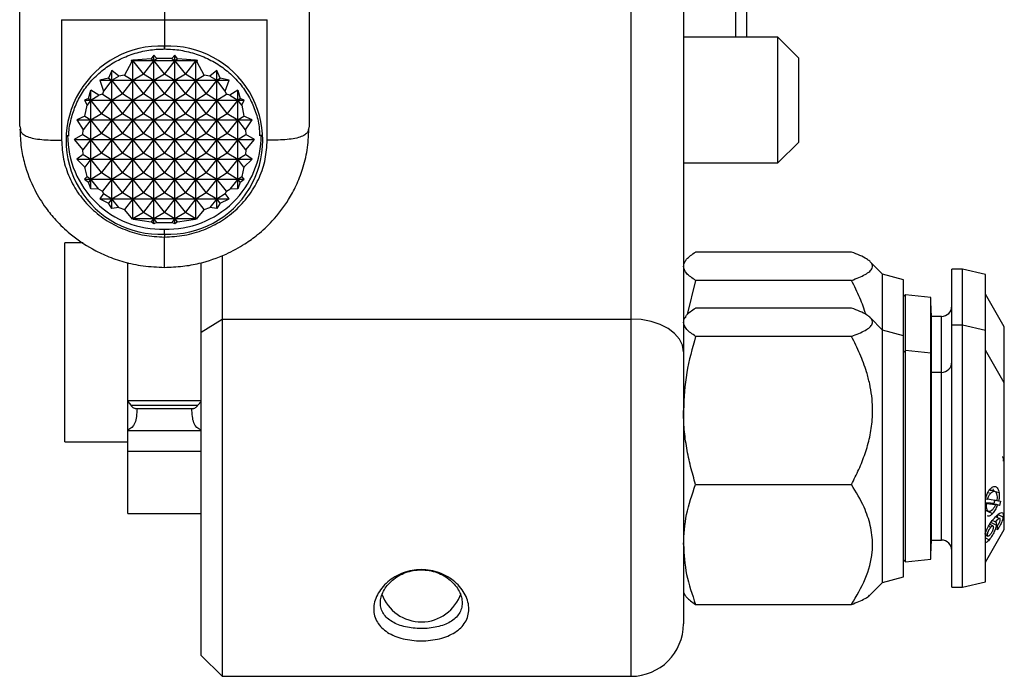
# Model space of a CAD drawing. Header units: millimetres. Extents: x 75.9 to 129.7, y 101.7 to 192.
# Tile 1 of 2: x 75.9 to 122.9, y 101.7 to 133. Entities that reach past the tile are written whole.
import ezdxf

# ---------------------------------------------------------------- set-up
doc = ezdxf.new("R2010")
doc.units = ezdxf.units.MM

msp = doc.modelspace()

# ---------------------------------------------------------------- linework, layer by layer
at = {"color": 7, "linetype": 'Continuous', "lineweight": 25}
for p, q in [((110.091, 132.166), (110.091, 152.844)), ((110.591, 152.844), (110.591, 132.166)), ((82.841, 150.221), (82.841, 133.002)), ((107.591, 133.844), (107.591, 117.163)), ((75.941, 127.919), (75.941, 133.669)), ((89.741, 133.669), (89.741, 127.919)), ((105.091, 118.721), (105.091, 133.435)), ((77.941, 133.002), (82.841, 133.002)), ((77.941, 133.002), (77.941, 127.251)), ((82.841, 133.002), (87.741, 133.002)), ((82.841, 133.002), (82.841, 131.736)), ((87.741, 127.251), (87.741, 133.002)), ((112.091, 132.166), (107.591, 132.166)), ((113.091, 131.166), (112.091, 132.166)), ((112.091, 132.001), (112.091, 132.166)), ((112.091, 126.166), (112.091, 132.001)), ((82.841, 131.603), (82.841, 131.736)), ((82.841, 131.736), (82.841, 131.603)), ((81.329, 131.063), (81.263, 131.055)), ((81.263, 131.055), (81.276, 130.972)), ((81.263, 131.055), (81.341, 131.055)), ((81.341, 131.055), (81.276, 130.972)), ((81.341, 131.084), (81.329, 131.063)), ((81.329, 131.063), (81.341, 131.055)), ((81.359, 131.066), (81.341, 131.084)), ((81.341, 131.055), (81.341, 131.084)), ((81.341, 131.055), (81.359, 131.066)), ((81.841, 130.417), (81.341, 131.055)), ((81.341, 131.055), (82.341, 131.055)), ((81.341, 130.113), (81.341, 131.055)), ((82.215, 131.132), (81.359, 131.066)), ((82.341, 131.055), (81.841, 130.417)), ((82.341, 131.311), (82.215, 131.132)), ((82.215, 131.132), (82.341, 131.055)), ((82.484, 131.142), (82.341, 131.311)), ((82.341, 131.055), (82.341, 131.311)), ((82.341, 131.055), (82.484, 131.142)), ((82.841, 130.417), (82.341, 131.055)), ((82.341, 131.055), (83.341, 131.055)), ((82.341, 130.113), (82.341, 131.055)), ((83.199, 131.142), (82.484, 131.142)), ((83.341, 131.055), (82.841, 130.417)), ((83.341, 131.311), (83.199, 131.142)), ((83.199, 131.142), (83.341, 131.055)), ((83.468, 131.132), (83.341, 131.311)), ((83.341, 131.055), (83.341, 131.311)), ((83.341, 131.055), (83.468, 131.132)), ((83.341, 130.113), (83.341, 131.055)), ((83.841, 130.417), (83.341, 131.055)), ((83.341, 131.055), (84.341, 131.055)), ((84.324, 131.066), (83.468, 131.132)), ((84.341, 131.055), (83.841, 130.417)), ((84.341, 131.084), (84.324, 131.066)), ((84.324, 131.066), (84.341, 131.055)), ((84.354, 131.063), (84.341, 131.084)), ((84.341, 131.055), (84.341, 131.084)), ((84.341, 131.055), (84.354, 131.063)), ((84.341, 130.113), (84.341, 131.055)), ((84.407, 130.972), (84.341, 131.055)), ((84.341, 131.055), (84.419, 131.055)), ((84.419, 131.055), (84.354, 131.063)), ((84.407, 130.972), (84.419, 131.055)), ((113.091, 131.056), (113.091, 131.166)), ((113.091, 127.166), (113.091, 131.056)), ((80.341, 130.583), (80.178, 130.213)), ((80.668, 130.311), (80.341, 130.583)), ((80.341, 130.113), (80.341, 130.583)), ((81.276, 130.972), (80.939, 130.358)), ((84.744, 130.358), (84.407, 130.972)), ((85.341, 130.583), (85.015, 130.311)), ((85.505, 130.213), (85.341, 130.583)), ((85.341, 130.113), (85.341, 130.583)), ((80.178, 130.213), (79.761, 130.113)), ((79.761, 130.113), (79.937, 129.596)), ((79.761, 130.113), (80.341, 130.113)), ((80.341, 130.113), (79.937, 129.596)), ((80.178, 130.213), (80.341, 130.113)), ((80.341, 130.113), (80.668, 130.311)), ((80.341, 130.113), (81.341, 130.113)), ((80.841, 129.475), (80.341, 130.113)), ((80.341, 129.17), (80.341, 130.113)), ((80.939, 130.358), (80.668, 130.311)), ((81.341, 130.113), (80.841, 129.475)), ((80.939, 130.358), (81.341, 130.113)), ((81.341, 130.113), (81.841, 130.417)), ((81.341, 130.113), (82.341, 130.113)), ((81.341, 129.17), (81.341, 130.113)), ((81.841, 129.475), (81.341, 130.113)), ((81.841, 130.417), (82.341, 130.113)), ((82.341, 130.113), (81.841, 129.475)), ((82.341, 130.113), (82.841, 130.417)), ((82.341, 130.113), (83.341, 130.113)), ((82.341, 129.17), (82.341, 130.113)), ((82.841, 129.475), (82.341, 130.113)), ((82.841, 130.417), (83.341, 130.113)), ((83.341, 130.113), (82.841, 129.475)), ((83.341, 130.113), (83.841, 130.417)), ((83.341, 130.113), (84.341, 130.113)), ((83.341, 129.17), (83.341, 130.113)), ((83.841, 129.475), (83.341, 130.113)), ((83.841, 130.417), (84.341, 130.113)), ((84.341, 130.113), (83.841, 129.475)), ((84.341, 130.113), (84.744, 130.358)), ((84.341, 130.113), (85.341, 130.113)), ((84.841, 129.475), (84.341, 130.113)), ((84.341, 129.17), (84.341, 130.113)), ((85.015, 130.311), (84.744, 130.358)), ((85.341, 130.113), (84.841, 129.475)), ((85.015, 130.311), (85.341, 130.113)), ((85.341, 130.113), (85.505, 130.213)), ((85.341, 129.17), (85.341, 130.113)), ((85.746, 129.596), (85.341, 130.113)), ((85.341, 130.113), (85.922, 130.113)), ((85.922, 130.113), (85.505, 130.213)), ((85.746, 129.596), (85.922, 130.113)), ((79.228, 129.239), (79.341, 129.64)), ((79.716, 129.398), (79.341, 129.64)), ((79.341, 129.17), (79.341, 129.64)), ((79.937, 129.596), (79.885, 129.448)), ((85.798, 129.448), (85.746, 129.596)), ((86.341, 129.64), (85.967, 129.398)), ((86.341, 129.64), (86.455, 129.239)), ((86.341, 129.17), (86.341, 129.64)), ((79.228, 129.239), (79.035, 129.17)), ((79.035, 129.17), (79.151, 128.928)), ((79.035, 129.17), (79.341, 129.17)), ((79.341, 129.17), (79.151, 128.928)), ((79.228, 129.239), (79.341, 129.17)), ((79.341, 129.17), (79.716, 129.398)), ((79.341, 129.17), (80.341, 129.17)), ((79.341, 128.227), (79.341, 129.17)), ((79.841, 128.532), (79.341, 129.17)), ((79.885, 129.448), (79.716, 129.398)), ((80.341, 129.17), (79.841, 128.532)), ((79.885, 129.448), (80.341, 129.17)), ((80.341, 129.17), (80.841, 129.475)), ((80.341, 129.17), (81.341, 129.17)), ((80.841, 128.532), (80.341, 129.17)), ((80.341, 128.227), (80.341, 129.17)), ((80.841, 129.475), (81.341, 129.17)), ((81.341, 129.17), (80.841, 128.532)), ((81.341, 129.17), (81.841, 129.475)), ((81.341, 129.17), (82.341, 129.17)), ((81.841, 128.532), (81.341, 129.17)), ((81.341, 128.227), (81.341, 129.17)), ((81.841, 129.475), (82.341, 129.17)), ((82.341, 129.17), (81.841, 128.532)), ((82.341, 129.17), (82.841, 129.475)), ((82.341, 129.17), (83.341, 129.17)), ((82.341, 128.227), (82.341, 129.17)), ((82.841, 128.532), (82.341, 129.17)), ((82.841, 129.475), (83.341, 129.17)), ((83.341, 129.17), (82.841, 128.532)), ((83.341, 129.17), (83.841, 129.475)), ((83.341, 129.17), (84.341, 129.17)), ((83.841, 128.532), (83.341, 129.17)), ((83.341, 128.227), (83.341, 129.17)), ((83.841, 129.475), (84.341, 129.17)), ((84.341, 129.17), (83.841, 128.532)), ((84.341, 129.17), (84.841, 129.475)), ((84.341, 129.17), (85.341, 129.17)), ((84.341, 128.227), (84.341, 129.17)), ((84.841, 128.532), (84.341, 129.17)), ((84.841, 129.475), (85.341, 129.17)), ((85.341, 129.17), (84.841, 128.532)), ((85.341, 129.17), (85.798, 129.448)), ((85.341, 129.17), (86.341, 129.17)), ((85.841, 128.532), (85.341, 129.17)), ((85.341, 128.227), (85.341, 129.17)), ((85.967, 129.398), (85.798, 129.448)), ((86.341, 129.17), (85.841, 128.532)), ((85.967, 129.398), (86.341, 129.17)), ((86.341, 129.17), (86.455, 129.239)), ((86.341, 128.227), (86.341, 129.17)), ((86.341, 129.17), (86.648, 129.17)), ((86.531, 128.928), (86.341, 129.17)), ((86.648, 129.17), (86.455, 129.239)), ((86.531, 128.928), (86.648, 129.17)), ((79.049, 128.406), (79.151, 128.928)), ((86.531, 128.928), (86.634, 128.406)), ((79.049, 128.406), (78.659, 128.227)), ((78.659, 128.227), (78.966, 127.749)), ((78.659, 128.227), (79.341, 128.227)), ((79.341, 128.227), (78.966, 127.749)), ((79.049, 128.406), (79.341, 128.227)), ((79.341, 128.227), (79.841, 128.532)), ((79.341, 128.227), (80.341, 128.227)), ((79.841, 127.589), (79.341, 128.227)), ((79.341, 127.285), (79.341, 128.227)), ((79.841, 128.532), (80.341, 128.227)), ((80.341, 128.227), (79.841, 127.589)), ((80.341, 128.227), (80.841, 128.532)), ((80.341, 128.227), (81.341, 128.227)), ((80.341, 127.285), (80.341, 128.227)), ((80.841, 127.589), (80.341, 128.227)), ((80.841, 128.532), (81.341, 128.227)), ((81.341, 128.227), (80.841, 127.589)), ((81.341, 128.227), (81.841, 128.532)), ((81.341, 128.227), (82.341, 128.227)), ((81.841, 127.589), (81.341, 128.227)), ((81.341, 127.285), (81.341, 128.227)), ((81.841, 128.532), (82.341, 128.227)), ((82.341, 128.227), (81.841, 127.589)), ((82.341, 128.227), (82.841, 128.532)), ((82.341, 128.227), (83.341, 128.227)), ((82.341, 127.285), (82.341, 128.227)), ((82.841, 127.589), (82.341, 128.227)), ((82.841, 128.532), (83.341, 128.227)), ((83.341, 128.227), (82.841, 127.589)), ((83.341, 128.227), (83.841, 128.532)), ((83.341, 128.227), (84.341, 128.227)), ((83.341, 127.285), (83.341, 128.227)), ((83.841, 127.589), (83.341, 128.227)), ((83.841, 128.532), (84.341, 128.227)), ((84.341, 128.227), (83.841, 127.589)), ((84.341, 128.227), (84.841, 128.532)), ((84.341, 128.227), (85.341, 128.227)), ((84.341, 127.285), (84.341, 128.227)), ((84.841, 127.589), (84.341, 128.227)), ((84.841, 128.532), (85.341, 128.227)), ((85.341, 128.227), (84.841, 127.589)), ((85.341, 128.227), (85.841, 128.532)), ((85.341, 128.227), (86.341, 128.227)), ((85.341, 127.285), (85.341, 128.227)), ((85.841, 127.589), (85.341, 128.227)), ((85.841, 128.532), (86.341, 128.227)), ((86.341, 128.227), (85.841, 127.589)), ((86.341, 128.227), (86.634, 128.406)), ((86.341, 128.227), (87.024, 128.227)), ((86.341, 127.285), (86.341, 128.227)), ((86.716, 127.749), (86.341, 128.227)), ((87.024, 128.227), (86.634, 128.406)), ((86.716, 127.749), (87.024, 128.227)), ((75.941, 127.919), (75.976, 127.778)), ((78.951, 127.522), (78.966, 127.749)), ((86.716, 127.749), (86.732, 127.522)), ((89.741, 127.919), (89.707, 127.778)), ((78.951, 127.522), (78.541, 127.285)), ((78.541, 127.285), (78.951, 126.787)), ((78.541, 127.285), (79.341, 127.285)), ((78.951, 127.522), (79.341, 127.285)), ((79.341, 127.285), (78.951, 126.787)), ((79.341, 127.285), (79.841, 127.589)), ((79.341, 127.285), (80.341, 127.285)), ((79.841, 126.647), (79.341, 127.285)), ((79.341, 126.342), (79.341, 127.285)), ((79.841, 127.589), (80.341, 127.285)), ((80.341, 127.285), (79.841, 126.647)), ((80.341, 127.285), (80.841, 127.589)), ((80.341, 127.285), (81.341, 127.285)), ((80.341, 126.342), (80.341, 127.285)), ((80.841, 126.647), (80.341, 127.285)), ((80.841, 127.589), (81.341, 127.285)), ((81.341, 127.285), (80.841, 126.647)), ((81.341, 127.285), (81.841, 127.589)), ((81.341, 127.285), (82.341, 127.285)), ((81.841, 126.647), (81.341, 127.285)), ((81.341, 126.342), (81.341, 127.285)), ((81.841, 127.589), (82.341, 127.285)), ((82.341, 127.285), (81.841, 126.647)), ((82.341, 127.285), (82.841, 127.589)), ((82.341, 127.285), (83.341, 127.285)), ((82.841, 126.647), (82.341, 127.285)), ((82.341, 126.342), (82.341, 127.285)), ((82.841, 127.589), (83.341, 127.285)), ((83.341, 127.285), (82.841, 126.647)), ((83.341, 127.285), (83.841, 127.589)), ((83.341, 127.285), (84.341, 127.285)), ((83.841, 126.647), (83.341, 127.285)), ((83.341, 126.342), (83.341, 127.285)), ((83.841, 127.589), (84.341, 127.285)), ((84.341, 127.285), (83.841, 126.647)), ((84.341, 127.285), (84.841, 127.589)), ((84.341, 127.285), (85.341, 127.285)), ((84.841, 126.647), (84.341, 127.285)), ((84.341, 126.342), (84.341, 127.285)), ((84.841, 127.589), (85.341, 127.285)), ((85.341, 127.285), (84.841, 126.647)), ((85.341, 127.285), (85.841, 127.589)), ((85.341, 127.285), (86.341, 127.285)), ((85.841, 126.647), (85.341, 127.285)), ((85.341, 126.342), (85.341, 127.285)), ((85.841, 127.589), (86.341, 127.285)), ((86.341, 127.285), (85.841, 126.647)), ((86.341, 127.285), (86.732, 127.522)), ((86.341, 127.285), (87.141, 127.285)), ((86.341, 126.342), (86.341, 127.285)), ((86.732, 126.787), (86.341, 127.285)), ((87.141, 127.285), (86.732, 127.522)), ((86.732, 126.787), (87.141, 127.285)), ((78.966, 126.57), (78.951, 126.787)), ((86.732, 126.787), (86.716, 126.57)), ((112.091, 126.166), (113.091, 127.166)), ((78.966, 126.57), (78.659, 126.342)), ((78.659, 126.342), (79.049, 125.968)), ((78.659, 126.342), (79.341, 126.342)), ((78.966, 126.57), (79.341, 126.342)), ((79.341, 126.342), (79.049, 125.968)), ((79.341, 126.342), (79.841, 126.647)), ((79.341, 126.342), (80.341, 126.342)), ((79.841, 125.704), (79.341, 126.342)), ((79.341, 125.4), (79.341, 126.342)), ((79.841, 126.647), (80.341, 126.342)), ((80.341, 126.342), (79.841, 125.704)), ((80.341, 126.342), (80.841, 126.647)), ((80.341, 126.342), (81.341, 126.342)), ((80.341, 125.4), (80.341, 126.342)), ((80.841, 125.704), (80.341, 126.342)), ((80.841, 126.647), (81.341, 126.342)), ((81.341, 126.342), (80.841, 125.704)), ((81.341, 126.342), (81.841, 126.647)), ((81.341, 126.342), (82.341, 126.342)), ((81.841, 125.704), (81.341, 126.342)), ((81.341, 125.4), (81.341, 126.342)), ((81.841, 126.647), (82.341, 126.342)), ((82.341, 126.342), (81.841, 125.704)), ((82.341, 126.342), (82.841, 126.647)), ((82.341, 126.342), (83.341, 126.342)), ((82.841, 125.704), (82.341, 126.342)), ((82.341, 125.4), (82.341, 126.342)), ((82.841, 126.647), (83.341, 126.342)), ((83.341, 126.342), (82.841, 125.704)), ((83.341, 126.342), (83.841, 126.647)), ((83.341, 126.342), (84.341, 126.342)), ((83.341, 125.4), (83.341, 126.342)), ((83.841, 125.704), (83.341, 126.342)), ((83.841, 126.647), (84.341, 126.342)), ((84.341, 126.342), (83.841, 125.704)), ((84.341, 126.342), (84.841, 126.647)), ((84.341, 126.342), (85.341, 126.342)), ((84.841, 125.704), (84.341, 126.342)), ((84.341, 125.4), (84.341, 126.342)), ((84.841, 126.647), (85.341, 126.342)), ((85.341, 126.342), (84.841, 125.704)), ((85.341, 126.342), (85.841, 126.647)), ((85.341, 126.342), (86.341, 126.342)), ((85.841, 125.704), (85.341, 126.342)), ((85.341, 125.4), (85.341, 126.342)), ((85.841, 126.647), (86.341, 126.342)), ((86.341, 126.342), (85.841, 125.704)), ((86.341, 126.342), (86.716, 126.57)), ((86.341, 126.342), (87.024, 126.342)), ((86.341, 125.4), (86.341, 126.342)), ((86.634, 125.968), (86.341, 126.342)), ((86.634, 125.968), (87.024, 126.342)), ((87.024, 126.342), (86.716, 126.57)), ((79.151, 125.515), (79.049, 125.968)), ((86.634, 125.968), (86.531, 125.515)), ((107.591, 126.166), (112.091, 126.166)), ((79.151, 125.515), (79.035, 125.4)), ((79.035, 125.4), (79.228, 125.255)), ((79.035, 125.4), (79.341, 125.4)), ((79.151, 125.515), (79.341, 125.4)), ((79.341, 125.4), (79.228, 125.255)), ((79.341, 125.4), (79.841, 125.704)), ((79.341, 125.4), (80.341, 125.4)), ((79.716, 124.921), (79.341, 125.4)), ((79.341, 124.93), (79.341, 125.4)), ((79.841, 125.704), (80.341, 125.4)), ((80.341, 125.4), (79.885, 124.817)), ((80.341, 125.4), (80.841, 125.704)), ((80.341, 125.4), (81.341, 125.4)), ((80.841, 124.761), (80.341, 125.4)), ((80.341, 124.457), (80.341, 125.4)), ((80.841, 125.704), (81.341, 125.4)), ((81.341, 125.4), (80.841, 124.761)), ((81.341, 125.4), (81.841, 125.704)), ((81.341, 125.4), (82.341, 125.4)), ((81.841, 124.761), (81.341, 125.4)), ((81.341, 124.457), (81.341, 125.4)), ((81.841, 125.704), (82.341, 125.4)), ((82.341, 125.4), (81.841, 124.761)), ((82.341, 125.4), (82.841, 125.704)), ((82.341, 125.4), (83.341, 125.4)), ((82.841, 124.761), (82.341, 125.4)), ((82.341, 124.457), (82.341, 125.4)), ((82.841, 125.704), (83.341, 125.4)), ((83.341, 125.4), (82.841, 124.761)), ((83.341, 125.4), (83.841, 125.704)), ((83.341, 125.4), (84.341, 125.4)), ((83.841, 124.761), (83.341, 125.4)), ((83.341, 124.457), (83.341, 125.4)), ((83.841, 125.704), (84.341, 125.4)), ((84.341, 125.4), (83.841, 124.761)), ((84.341, 125.4), (84.841, 125.704)), ((84.341, 125.4), (85.341, 125.4)), ((84.841, 124.761), (84.341, 125.4)), ((84.341, 124.457), (84.341, 125.4)), ((84.841, 125.704), (85.341, 125.4)), ((85.341, 125.4), (84.841, 124.761)), ((85.341, 125.4), (85.841, 125.704)), ((85.341, 125.4), (86.341, 125.4)), ((85.341, 124.457), (85.341, 125.4)), ((85.798, 124.817), (85.341, 125.4)), ((85.841, 125.704), (86.341, 125.4)), ((86.341, 125.4), (85.967, 124.921)), ((86.341, 125.4), (86.531, 125.515)), ((86.341, 125.4), (86.648, 125.4)), ((86.341, 124.93), (86.341, 125.4)), ((86.455, 125.255), (86.341, 125.4)), ((86.455, 125.255), (86.648, 125.4)), ((86.648, 125.4), (86.531, 125.515)), ((79.341, 124.93), (79.228, 125.255)), ((79.716, 124.921), (79.341, 124.93)), ((79.716, 124.921), (79.885, 124.817)), ((85.798, 124.817), (85.967, 124.921)), ((86.341, 124.93), (85.967, 124.921)), ((86.455, 125.255), (86.341, 124.93)), ((79.937, 124.703), (79.761, 124.457)), ((79.761, 124.457), (80.178, 124.248)), ((79.761, 124.457), (80.341, 124.457)), ((79.937, 124.703), (79.885, 124.817)), ((79.937, 124.703), (80.341, 124.457)), ((80.341, 124.457), (80.178, 124.248)), ((80.341, 124.457), (80.841, 124.761)), ((80.341, 124.457), (81.341, 124.457)), ((80.668, 124.04), (80.341, 124.457)), ((80.341, 123.987), (80.341, 124.457)), ((80.841, 124.761), (81.341, 124.457)), ((81.341, 124.457), (80.939, 123.944)), ((81.341, 124.457), (81.841, 124.761)), ((81.341, 124.457), (82.341, 124.457)), ((81.841, 123.819), (81.341, 124.457)), ((81.341, 123.514), (81.341, 124.457)), ((81.841, 124.761), (82.341, 124.457)), ((82.341, 124.457), (81.841, 123.819)), ((82.341, 124.457), (82.841, 124.761)), ((82.341, 124.457), (83.341, 124.457)), ((82.841, 123.819), (82.341, 124.457)), ((82.341, 123.514), (82.341, 124.457)), ((82.841, 124.761), (83.341, 124.457)), ((83.341, 124.457), (82.841, 123.819)), ((83.341, 124.457), (83.841, 124.761)), ((83.341, 124.457), (84.341, 124.457)), ((83.841, 123.819), (83.341, 124.457)), ((83.341, 123.514), (83.341, 124.457)), ((83.841, 124.761), (84.341, 124.457)), ((84.341, 124.457), (83.841, 123.819)), ((84.341, 124.457), (84.841, 124.761)), ((84.341, 124.457), (85.341, 124.457)), ((84.341, 123.514), (84.341, 124.457)), ((84.744, 123.944), (84.341, 124.457)), ((84.841, 124.761), (85.341, 124.457)), ((85.341, 124.457), (85.015, 124.04)), ((85.341, 124.457), (85.746, 124.703)), ((85.341, 124.457), (85.922, 124.457)), ((85.341, 123.987), (85.341, 124.457)), ((85.505, 124.248), (85.341, 124.457)), ((85.505, 124.248), (85.922, 124.457)), ((85.798, 124.817), (85.746, 124.703)), ((85.922, 124.457), (85.746, 124.703)), ((80.341, 123.987), (80.178, 124.248)), ((80.668, 124.04), (80.341, 123.987)), ((80.668, 124.04), (80.939, 123.944)), ((84.744, 123.944), (85.015, 124.04)), ((85.341, 123.987), (85.015, 124.04)), ((85.505, 124.248), (85.341, 123.987)), ((81.276, 123.554), (80.939, 123.944)), ((81.276, 123.554), (81.263, 123.514)), ((81.263, 123.514), (81.329, 123.499)), ((81.263, 123.514), (81.341, 123.514)), ((81.276, 123.554), (81.341, 123.514)), ((81.341, 123.514), (81.329, 123.499)), ((81.341, 123.486), (81.329, 123.499)), ((81.341, 123.514), (81.841, 123.819)), ((81.341, 123.514), (82.341, 123.514)), ((81.359, 123.492), (81.341, 123.514)), ((81.341, 123.486), (81.341, 123.514)), ((81.359, 123.492), (81.341, 123.486)), ((81.359, 123.492), (82.215, 123.353)), ((81.841, 123.819), (82.341, 123.514)), ((82.341, 123.514), (82.215, 123.353)), ((82.341, 123.514), (82.841, 123.819)), ((82.341, 123.514), (83.341, 123.514)), ((82.484, 123.333), (82.341, 123.514)), ((82.341, 123.259), (82.341, 123.514)), ((82.841, 123.819), (83.341, 123.514)), ((83.341, 123.514), (83.199, 123.333)), ((83.341, 123.514), (83.841, 123.819)), ((83.341, 123.514), (84.341, 123.514)), ((83.468, 123.353), (83.341, 123.514)), ((83.341, 123.259), (83.341, 123.514)), ((83.468, 123.353), (84.324, 123.492)), ((83.841, 123.819), (84.341, 123.514)), ((84.341, 123.514), (84.324, 123.492)), ((84.341, 123.486), (84.324, 123.492)), ((84.341, 123.514), (84.407, 123.554)), ((84.341, 123.514), (84.419, 123.514)), ((84.341, 123.486), (84.341, 123.514)), ((84.354, 123.499), (84.341, 123.514)), ((84.354, 123.499), (84.341, 123.486)), ((84.354, 123.499), (84.419, 123.514)), ((84.744, 123.944), (84.407, 123.554)), ((84.419, 123.514), (84.407, 123.554)), ((82.341, 123.259), (82.215, 123.353)), ((82.484, 123.333), (82.341, 123.259)), ((82.484, 123.333), (83.199, 123.333)), ((82.841, 122.767), (82.841, 123.031)), ((83.341, 123.259), (83.199, 123.333)), ((83.468, 123.353), (83.341, 123.259)), ((82.841, 122.767), (82.841, 122.633)), ((78.973, 122.362), (78.091, 122.362)), ((78.091, 120.488), (78.091, 122.362)), ((85.591, 121.743), (85.591, 118.721)), ((115.604, 121.913), (108.172, 121.913)), ((81.091, 114.829), (81.091, 121.424)), ((84.591, 118.098), (84.591, 121.389)), ((107.656, 121.455), (107.591, 121.344)), ((117.091, 120.862), (116.499, 121.454)), ((118.091, 120.594), (117.091, 120.862)), ((117.091, 118.194), (117.091, 120.862)), ((120.891, 121.094), (120.391, 121.094)), ((120.391, 118.426), (120.391, 121.094)), ((121.991, 120.84), (120.891, 121.094)), ((120.891, 118.426), (120.891, 121.094)), ((121.991, 118.172), (121.991, 120.84)), ((78.091, 112.862), (78.091, 120.488)), ((108.172, 120.562), (107.776, 118.932)), ((115.604, 120.562), (108.172, 120.562)), ((118.091, 117.926), (118.091, 120.594)), ((118.179, 119.881), (118.091, 119.794)), ((119.391, 119.754), (118.179, 119.881)), ((118.179, 117.214), (118.179, 119.881)), ((119.391, 117.086), (119.391, 119.754)), ((122.891, 118.344), (121.991, 119.902)), ((119.415, 118.844), (119.392, 119.537)), ((107.663, 118.799), (107.591, 118.676)), ((115.604, 119.246), (108.172, 119.246)), ((117.091, 118.194), (116.499, 118.787)), ((119.891, 118.844), (119.415, 118.844)), ((119.415, 116.176), (119.415, 118.844)), ((84.591, 118.098), (85.591, 118.721)), ((85.591, 118.721), (85.591, 101.676)), ((85.591, 118.721), (105.091, 118.721)), ((120.891, 118.426), (120.391, 118.426)), ((120.391, 105.926), (120.391, 118.426)), ((121.991, 118.172), (120.891, 118.426)), ((120.891, 105.926), (120.891, 118.426)), ((122.891, 115.676), (122.891, 118.344)), ((84.591, 102.676), (84.591, 118.098)), ((115.604, 117.895), (108.172, 117.895)), ((118.091, 117.926), (117.091, 118.194)), ((117.091, 108.278), (117.091, 118.194)), ((118.091, 108.452), (118.091, 117.926)), ((121.991, 108.293), (121.991, 118.172)), ((107.591, 117.163), (107.591, 104.176)), ((118.179, 117.214), (118.091, 117.126)), ((119.391, 117.086), (118.179, 117.214)), ((118.179, 107.139), (118.179, 117.214)), ((119.391, 108.996), (119.391, 117.086)), ((122.891, 115.676), (121.991, 117.235)), ((119.415, 116.176), (119.392, 116.87)), ((119.891, 116.176), (119.415, 116.176)), ((119.415, 109.586), (119.415, 116.176)), ((122.891, 109.909), (122.891, 115.676)), ((81.091, 114.829), (84.591, 114.829)), ((81.091, 114.79), (81.091, 114.829)), ((81.091, 114.79), (81.241, 114.604)), ((81.091, 113.425), (81.091, 114.766)), ((81.241, 114.604), (84.442, 114.604)), ((84.442, 114.604), (84.591, 114.79)), ((81.453, 114.457), (84.23, 114.457)), ((81.091, 113.411), (81.091, 113.425)), ((81.091, 113.411), (84.591, 113.411)), ((81.091, 112.417), (81.091, 113.411)), ((78.091, 112.862), (81.091, 112.862)), ((81.091, 112.417), (84.591, 112.417)), ((81.091, 109.444), (81.091, 112.417)), ((108.172, 110.825), (115.604, 110.825)), ((122.103, 110.451), (122.242, 110.42)), ((122.348, 110.618), (122.384, 110.497)), ((122.644, 110.43), (122.421, 110.487)), ((121.991, 109.97), (122.212, 109.949)), ((121.991, 109.936), (122.044, 109.922)), ((121.993, 110.143), (122.083, 110.122)), ((122.044, 109.922), (122.472, 109.867)), ((122.049, 109.756), (122.044, 109.922)), ((122.53, 110.055), (122.083, 110.122)), ((122.212, 109.949), (122.472, 109.867)), ((122.398, 109.916), (122.297, 109.924)), ((122.44, 110.095), (122.398, 109.916)), ((122.658, 109.825), (122.471, 109.89)), ((122.557, 109.838), (122.471, 109.866)), ((122.531, 110.067), (122.617, 110.04)), ((122.617, 110.04), (122.704, 110.029)), ((122.704, 110.029), (122.658, 109.825)), ((122.891, 108.676), (122.891, 109.909)), ((81.091, 109.444), (84.591, 109.444)), ((119.415, 108.176), (119.415, 109.586)), ((122.049, 109.756), (121.991, 109.772)), ((122.331, 109.44), (122.156, 109.502)), ((122.658, 109.825), (122.557, 109.838)), ((122.839, 109.275), (122.58, 109.396)), ((119.391, 107.266), (119.391, 108.996)), ((122.51, 108.892), (122.251, 109.01)), ((122.459, 109.045), (122.319, 109.104)), ((121.991, 107.118), (122.891, 108.676)), ((121.991, 108.486), (122.093, 108.441)), ((122.141, 108.845), (122.255, 108.796)), ((122.552, 108.659), (122.576, 108.882)), ((117.091, 106.158), (117.091, 108.278)), ((118.091, 106.426), (118.091, 108.452)), ((119.392, 107.483), (119.415, 108.176)), ((119.415, 108.176), (119.891, 108.176)), ((121.991, 108.413), (122.112, 108.358)), ((121.991, 106.18), (121.991, 108.293)), ((121.991, 108.281), (122.177, 108.191)), ((118.091, 107.226), (118.179, 107.139)), ((118.179, 107.139), (119.391, 107.266)), ((116.497, 105.564), (117.091, 106.158)), ((117.091, 106.158), (118.091, 106.426)), ((120.891, 105.926), (121.991, 106.18)), ((107.591, 105.676), (107.656, 105.565)), ((120.391, 105.926), (120.891, 105.926)), ((108.172, 105.107), (115.604, 105.107)), ((84.591, 102.676), (85.591, 101.676)), ((85.591, 101.676), (105.091, 101.676))]:
    msp.add_line(p, q, dxfattribs=at)
at = {"color": 8, "linetype": 'Continuous', "lineweight": 25}
for p, q in [((119.891, 116.176), (119.891, 118.844)), ((105.091, 101.676), (105.091, 118.721)), ((119.891, 108.176), (119.891, 116.176))]:
    msp.add_line(p, q, dxfattribs=at)
at = {"color": 7, "linetype": 'Continuous', "lineweight": 25, "flags": 128}
for points in [[(107.591, 117.163), (107.543, 117.467), (107.401, 117.759), (107.17, 118.029), (106.859, 118.265), (106.48, 118.459), (106.048, 118.603), (105.579, 118.691), (105.091, 118.721)], [(122.651, 109.209), (122.521, 109.266), (122.481, 109.284)]]:
    msp.add_lwpolyline(points, dxfattribs=at)
at = {"color": 7, "linetype": 'Continuous', "lineweight": 25}
for centre, radius, start, end in [((82.639, 127.251), 4.489, 87.4218, 272.5782), ((83.043, 127.251), 4.489, 267.4218, 92.5782), ((82.697, 127.481), 4.47, 179.8977, 271.8532), ((82.987, 127.48), 4.469, 268.1399, 0.4302), ((119.891, 119.344), 0.5, 270, 360), ((119.891, 116.676), 0.5, 270, 0), ((119.891, 107.676), 0.5, 360, 90), ((95.091, 106.272), 2, 199.5691, 341.3445), ((105.091, 104.176), 2.5, 270, 0)]:
    msp.add_arc(centre, radius, start, end, dxfattribs=at)
for points, knots in [([(78.288, 127.44), (78.287, 127.449), (78.273, 127.698), (78.366, 128.188), (78.573, 128.885), (78.918, 129.537), (79.37, 130.126), (79.922, 130.635), (80.557, 131.049), (81.257, 131.358), (81.988, 131.547), (82.524, 131.601), (82.804, 131.603), (82.841, 131.603)], [0, 0, 0, 0, 0.0039219, 0.1136453, 0.223374, 0.3330686, 0.4427026, 0.5522626, 0.6617478, 0.7711658, 0.8805288, 0.984106, 1, 1, 1, 1]), ([(82.841, 131.603), (82.973, 131.6), (83.361, 131.59), (83.999, 131.483), (84.726, 131.242), (85.4, 130.889), (86.002, 130.434), (86.513, 129.891), (86.921, 129.275), (87.209, 128.603), (87.368, 127.991), (87.377, 127.607), (87.381, 127.464)], [0, 0, 0, 0, 0.05648, 0.166075, 0.275759, 0.385452, 0.495172, 0.604941, 0.714777, 0.824696, 0.934701, 1, 1, 1, 1]), ([(75.951, 127.778), (75.965, 127.488), (75.99, 126.935), (76.199, 125.955), (76.576, 124.97), (77.12, 124.085), (77.692, 123.381), (78.411, 122.696), (79.245, 122.13), (80.119, 121.707), (80.928, 121.429), (81.848, 121.227), (82.501, 121.2), (82.841, 121.186)], [0, 0, 0, 0, 0.083556, 0.15931, 0.287241, 0.384195, 0.454917, 0.545008, 0.665931, 0.737989, 0.817698, 0.90505, 1, 1, 1, 1]), ([(82.841, 121.186), (83.135, 121.197), (83.695, 121.217), (84.692, 121.403), (85.7, 121.745), (86.614, 122.244), (87.351, 122.777), (88.082, 123.46), (88.691, 124.261), (89.151, 125.108), (89.457, 125.897), (89.681, 126.799), (89.714, 127.442), (89.732, 127.778)], [0, 0, 0, 0, 0.081934, 0.156368, 0.282485, 0.378504, 0.448898, 0.539083, 0.660799, 0.733637, 0.814437, 0.90323, 1, 1, 1, 1]), ([(77.941, 127.251), (77.959, 126.949), (77.995, 126.344), (78.288, 125.473), (78.739, 124.668), (79.355, 123.965), (80.1, 123.384), (80.954, 122.96), (81.879, 122.683), (82.521, 122.649), (82.841, 122.633)], [0, 0, 0, 0, 0.124977, 0.249999, 0.374952, 0.499999, 0.624948, 0.749999, 0.874973, 1, 1, 1, 1]), ([(82.841, 122.633), (83.162, 122.649), (83.804, 122.683), (84.728, 122.959), (85.582, 123.384), (86.328, 123.965), (86.944, 124.668), (87.395, 125.473), (87.688, 126.344), (87.724, 126.949), (87.741, 127.251)], [0, 0, 0, 0, 0.124977, 0.249999, 0.374952, 0.499999, 0.624948, 0.749999, 0.874973, 1, 1, 1, 1]), ([(82.841, 121.199), (82.841, 121.196), (82.841, 121.188), (82.841, 121.291), (82.841, 121.521), (82.841, 121.962), (82.841, 122.365), (82.841, 122.633)], [0, 0, 0, 0, 0.101754, 0.270246, 0.438492, 0.626695, 1, 1, 1, 1]), ([(82.841, 121.199), (82.841, 121.196), (82.841, 121.188), (82.841, 121.291), (82.841, 121.522), (82.841, 121.962), (82.841, 122.365), (82.841, 122.633)], [0, 0, 0, 0, 0.102006, 0.270252, 0.438744, 0.626696, 1, 1, 1, 1]), ([(107.661, 121.451), (107.686, 121.493), (107.746, 121.591), (107.919, 121.746), (108.088, 121.857), (108.172, 121.913)], [0, 0, 0, 0, 0.2644463, 0.6314904, 1, 1, 1, 1]), ([(115.604, 120.562), (115.725, 120.608), (115.969, 120.699), (116.266, 120.844), (116.49, 120.995), (116.599, 121.135), (116.617, 121.261), (116.577, 121.37), (116.48, 121.48), (116.303, 121.609), (116.022, 121.755), (115.744, 121.86), (115.604, 121.913)], [0, 0, 0, 0, 0.107757, 0.21611, 0.327224, 0.439837, 0.516334, 0.593483, 0.672567, 0.752236, 0.875551, 1, 1, 1, 1]), ([(108.172, 120.562), (108.01, 120.672), (107.682, 120.893), (107.622, 121.122), (107.591, 121.237)], [0, 0, 0, 0, 0.495458, 1, 1, 1, 1]), ([(116.297, 118.935), (116.206, 119.2), (116.015, 119.758), (115.745, 120.286), (115.604, 120.562)], [0, 0, 0, 0, 0.4764774, 1, 1, 1, 1]), ([(107.689, 118.784), (107.703, 118.826), (107.758, 118.982), (107.996, 119.134), (108.172, 119.246)], [0, 0, 0, 0, 0.263552, 1, 1, 1, 1]), ([(115.604, 117.895), (115.725, 117.94), (115.969, 118.032), (116.266, 118.177), (116.49, 118.328), (116.599, 118.468), (116.617, 118.594), (116.577, 118.703), (116.48, 118.813), (116.303, 118.942), (116.022, 119.087), (115.744, 119.193), (115.604, 119.246)], [0, 0, 0, 0, 0.107757, 0.21611, 0.327224, 0.439837, 0.516334, 0.593483, 0.672567, 0.752236, 0.875551, 1, 1, 1, 1]), ([(108.172, 117.895), (108.01, 118.004), (107.682, 118.226), (107.622, 118.455), (107.591, 118.57)], [0, 0, 0, 0, 0.495458, 1, 1, 1, 1]), ([(108.172, 117.895), (108.01, 117.321), (107.682, 116.162), (107.622, 114.964), (107.591, 114.36)], [0, 0, 0, 0, 0.495458, 1, 1, 1, 1]), ([(115.604, 110.825), (115.725, 111.065), (115.969, 111.545), (116.266, 112.302), (116.49, 113.093), (116.599, 113.827), (116.617, 114.483), (116.577, 115.055), (116.48, 115.629), (116.303, 116.304), (116.022, 117.067), (115.744, 117.618), (115.604, 117.895)], [0, 0, 0, 0, 0.107757, 0.21611, 0.327224, 0.439837, 0.516334, 0.593483, 0.672567, 0.752236, 0.875551, 1, 1, 1, 1]), ([(81.241, 114.604), (81.285, 114.556), (81.361, 114.473), (81.426, 114.465), (81.453, 114.462)], [0, 0, 0, 0, 0.572886, 1, 1, 1, 1]), ([(84.23, 114.461), (84.235, 114.46), (84.263, 114.453), (84.337, 114.492), (84.404, 114.564), (84.442, 114.604)], [0, 0, 0, 0, 0.086848, 0.497898, 1, 1, 1, 1]), ([(81.54, 114.457), (81.52, 114.195), (81.477, 113.639), (81.225, 113.499), (81.091, 113.425)], [0, 0, 0, 0, 0.472055, 1, 1, 1, 1]), ([(84.591, 113.425), (84.455, 113.501), (84.205, 113.641), (84.163, 114.193), (84.144, 114.445)], [0, 0, 0, 0, 0.543713, 1, 1, 1, 1]), ([(108.172, 110.825), (108.089, 111.111), (107.923, 111.682), (107.74, 112.56), (107.615, 113.453), (107.599, 114.057), (107.591, 114.36)], [0, 0, 0, 0, 0.2472686, 0.4953626, 0.746874, 1, 1, 1, 1]), ([(122.789, 112.145), (122.794, 112.145), (122.813, 112.146), (122.833, 112.111), (122.847, 112.053), (122.846, 111.992), (122.841, 111.954), (122.839, 111.942)], [0, 0, 0, 0, 0.0756358, 0.3533799, 0.6476161, 0.8867703, 1, 1, 1, 1]), ([(107.591, 107.966), (107.621, 108.445), (107.68, 109.414), (108.007, 110.352), (108.172, 110.825)], [0, 0, 0, 0, 0.4945107, 1, 1, 1, 1]), ([(115.604, 105.107), (115.843, 105.507), (116.319, 106.304), (116.582, 107.291), (116.624, 108.147), (116.532, 108.87), (116.204, 109.837), (115.821, 110.468), (115.604, 110.825)], [0, 0, 0, 0, 0.22035, 0.439656, 0.499864, 0.651145, 0.802655, 1, 1, 1, 1]), ([(121.993, 110.142), (122.002, 110.175), (122.015, 110.225), (122.049, 110.333), (122.099, 110.453), (122.161, 110.553), (122.197, 110.598), (122.206, 110.61)], [0, 0, 0, 0, 0.178962, 0.271524, 0.601501, 0.891542, 1, 1, 1, 1]), ([(122.083, 110.122), (122.106, 110.179), (122.152, 110.294), (122.212, 110.378), (122.242, 110.42)], [0, 0, 0, 0, 0.500759, 1, 1, 1, 1]), ([(122.416, 110.505), (122.373, 110.515), (122.288, 110.534), (122.202, 110.553), (122.16, 110.562)], [0, 0, 0, 0, 0.500001, 1, 1, 1, 1]), ([(122.206, 110.61), (122.253, 110.655), (122.328, 110.728), (122.433, 110.743), (122.518, 110.716), (122.604, 110.626), (122.63, 110.501), (122.644, 110.43)], [0, 0, 0, 0, 0.250762, 0.402891, 0.560919, 0.750263, 1, 1, 1, 1]), ([(122.242, 110.42), (122.274, 110.451), (122.338, 110.512), (122.417, 110.512), (122.47, 110.48), (122.514, 110.424), (122.53, 110.353), (122.54, 110.305)], [0, 0, 0, 0, 0.249593, 0.499442, 0.624755, 0.74921, 1, 1, 1, 1]), ([(122.644, 110.43), (122.652, 110.354), (122.663, 110.234), (122.629, 110.093), (122.617, 110.04)], [0, 0, 0, 0, 0.6270752, 1, 1, 1, 1]), ([(122.472, 109.867), (122.449, 109.819), (122.404, 109.724), (122.349, 109.656), (122.322, 109.622)], [0, 0, 0, 0, 0.500177, 1, 1, 1, 1]), ([(122.54, 110.305), (122.544, 110.264), (122.551, 110.186), (122.537, 110.097), (122.53, 110.055)], [0, 0, 0, 0, 0.543139, 1, 1, 1, 1]), ([(121.991, 109.591), (122.002, 109.588), (122.056, 109.571), (122.11, 109.553), (122.154, 109.539)], [0, 0, 0, 0, 0.193317, 1, 1, 1, 1]), ([(122.322, 109.622), (122.289, 109.591), (122.239, 109.544), (122.179, 109.533), (122.125, 109.545), (122.073, 109.61), (122.057, 109.707), (122.049, 109.756)], [0, 0, 0, 0, 0.249378, 0.376369, 0.5003, 0.74998, 1, 1, 1, 1]), ([(122.331, 109.44), (122.297, 109.406), (122.239, 109.349), (122.154, 109.31), (122.112, 109.326), (122.088, 109.336)], [0, 0, 0, 0, 0.387641, 0.648628, 1, 1, 1, 1]), ([(122.557, 109.838), (122.524, 109.761), (122.475, 109.645), (122.394, 109.516), (122.352, 109.465), (122.331, 109.44)], [0, 0, 0, 0, 0.499218, 0.749575, 1, 1, 1, 1]), ([(122.419, 109.225), (122.498, 109.309), (122.602, 109.42), (122.732, 109.494), (122.795, 109.491), (122.834, 109.446), (122.846, 109.385), (122.846, 109.324), (122.841, 109.287), (122.839, 109.275)], [0, 0, 0, 0, 0.3702906, 0.4910523, 0.6715489, 0.7702387, 0.8747887, 0.9597665, 1, 1, 1, 1]), ([(122.58, 109.396), (122.572, 109.351), (122.564, 109.304), (122.543, 109.25), (122.543, 109.249)], [0, 0, 0, 0, 0.988725, 1, 1, 1, 1]), ([(121.981, 108.462), (121.981, 108.465), (121.99, 108.505), (122.022, 108.594), (122.072, 108.716), (122.158, 108.886), (122.277, 109.06), (122.374, 109.172), (122.419, 109.225)], [0, 0, 0, 0, 0.01022, 0.138563, 0.280187, 0.412517, 0.725583, 1, 1, 1, 1]), ([(122.697, 109.138), (122.697, 109.149), (122.699, 109.172), (122.693, 109.197), (122.679, 109.211), (122.653, 109.214), (122.58, 109.169), (122.511, 109.098), (122.459, 109.045)], [0, 0, 0, 0, 0.075874, 0.15417, 0.244769, 0.355088, 0.510561, 1, 1, 1, 1]), ([(122.459, 109.045), (122.473, 109.039), (122.497, 109.029), (122.516, 108.976), (122.512, 108.923), (122.51, 108.892)], [0, 0, 0, 0, 0.369969, 0.624315, 1, 1, 1, 1]), ([(122.839, 109.275), (122.833, 109.239), (122.82, 109.17), (122.781, 109.06), (122.739, 108.964), (122.687, 108.864), (122.623, 108.759), (122.575, 108.692), (122.552, 108.659)], [0, 0, 0, 0, 0.1934213, 0.3648583, 0.4911053, 0.613232, 0.8122894, 1, 1, 1, 1]), ([(122.576, 108.882), (122.593, 108.905), (122.616, 108.937), (122.645, 108.986), (122.663, 109.023), (122.68, 109.066), (122.692, 109.107), (122.695, 109.129), (122.697, 109.138)], [0, 0, 0, 0, 0.322048, 0.443751, 0.556716, 0.719724, 0.882537, 1, 1, 1, 1]), ([(122.093, 108.441), (122.095, 108.455), (122.098, 108.483), (122.115, 108.548), (122.141, 108.617), (122.173, 108.682), (122.209, 108.741), (122.237, 108.774), (122.255, 108.796)], [0, 0, 0, 0, 0.1252531, 0.2503528, 0.4996035, 0.6232316, 0.7500211, 1, 1, 1, 1]), ([(122.51, 108.892), (122.501, 108.842), (122.487, 108.76), (122.426, 108.599), (122.344, 108.429), (122.25, 108.281), (122.196, 108.215), (122.177, 108.191)], [0, 0, 0, 0, 0.220632, 0.363045, 0.616111, 0.860825, 1, 1, 1, 1]), ([(122.346, 108.854), (122.303, 108.872), (122.251, 108.895), (122.199, 108.917), (122.191, 108.921)], [0, 0, 0, 0, 0.83404, 1, 1, 1, 1]), ([(122.368, 108.765), (122.363, 108.736), (122.356, 108.694), (122.332, 108.629), (122.311, 108.582), (122.286, 108.536), (122.251, 108.481), (122.224, 108.449), (122.206, 108.428)], [0, 0, 0, 0, 0.255767, 0.375462, 0.499287, 0.619483, 0.749667, 1, 1, 1, 1]), ([(122.255, 108.796), (122.271, 108.814), (122.296, 108.84), (122.326, 108.856), (122.344, 108.857), (122.358, 108.847), (122.37, 108.822), (122.369, 108.788), (122.368, 108.765)], [0, 0, 0, 0, 0.250021, 0.377696, 0.500303, 0.625327, 0.750714, 1, 1, 1, 1]), ([(122.177, 108.191), (122.149, 108.161), (122.096, 108.103), (122.028, 108.056), (121.998, 108.061), (121.984, 108.064)], [0, 0, 0, 0, 0.368752, 0.699543, 1, 1, 1, 1]), ([(122.206, 108.428), (122.19, 108.41), (122.165, 108.382), (122.136, 108.361), (122.117, 108.355), (122.103, 108.361), (122.091, 108.384), (122.092, 108.418), (122.093, 108.441)], [0, 0, 0, 0, 0.250339, 0.383958, 0.500639, 0.623708, 0.750916, 1, 1, 1, 1]), ([(107.591, 107.966), (107.621, 107.487), (107.68, 106.518), (108.007, 105.581), (108.172, 105.107)], [0, 0, 0, 0, 0.494511, 1, 1, 1, 1]), ([(95.091, 106.77), (95.241, 106.762), (95.54, 106.746), (96.112, 106.581), (96.743, 106.204), (97.242, 105.567), (97.418, 104.872), (97.241, 104.236), (96.742, 103.746), (96.111, 103.489), (95.538, 103.387), (95.09, 103.361), (94.642, 103.387), (94.07, 103.49), (93.44, 103.746), (92.941, 104.237), (92.764, 104.874), (92.942, 105.569), (93.442, 106.205), (94.073, 106.582), (94.645, 106.746), (94.943, 106.762), (95.091, 106.77)], [0, 0, 0, 0, 0.0307947, 0.0615817, 0.1235988, 0.1865007, 0.2500193, 0.3135591, 0.376485, 0.4384708, 0.4693582, 0.5001606, 0.5308434, 0.5616603, 0.6235902, 0.6865085, 0.7501265, 0.813716, 0.8766097, 0.9385035, 0.9693929, 1, 1, 1, 1]), ([(95.091, 106.759), (94.964, 106.753), (94.708, 106.739), (94.218, 106.601), (93.678, 106.285), (93.316, 105.838), (93.167, 105.459), (93.129, 105.176), (93.167, 104.906), (93.315, 104.58), (93.676, 104.249), (94.216, 104.048), (94.705, 103.968), (95.09, 103.947), (95.475, 103.967), (95.966, 104.048), (96.506, 104.248), (96.867, 104.579), (97.016, 104.905), (97.054, 105.175), (97.016, 105.458), (96.867, 105.836), (96.507, 106.284), (95.967, 106.6), (95.476, 106.739), (95.22, 106.753), (95.091, 106.759)], [0, 0, 0, 0, 0.031176, 0.062554, 0.124896, 0.187267, 0.218661, 0.249877, 0.281187, 0.312513, 0.374905, 0.437281, 0.468585, 0.499837, 0.531212, 0.562588, 0.625022, 0.687422, 0.718673, 0.749982, 0.781307, 0.81252, 0.874895, 0.93736, 0.968633, 1, 1, 1, 1]), ([(107.661, 105.568), (107.686, 105.527), (107.746, 105.429), (107.919, 105.274), (108.088, 105.163), (108.172, 105.107)], [0, 0, 0, 0, 0.2644463, 0.6314904, 1, 1, 1, 1]), ([(115.604, 105.107), (115.726, 105.153), (115.971, 105.244), (116.26, 105.389), (116.442, 105.498), (116.486, 105.559), (116.493, 105.568)], [0, 0, 0, 0, 0.310237, 0.622189, 0.942091, 1, 1, 1, 1])]:
    msp.add_open_spline(points, degree=3, knots=knots, dxfattribs=at)
at = {"color": 8, "linetype": 'Continuous', "lineweight": 25}
for points, knots in [([(75.976, 127.778), (75.98, 127.731), (75.989, 127.636), (76.132, 127.505), (76.363, 127.392), (76.7, 127.315), (77.231, 127.254), (77.656, 127.253), (77.941, 127.251)], [0, 0, 0, 0, 0.147266, 0.290836, 0.427092, 0.563349, 0.706919, 1, 1, 1, 1]), ([(89.707, 127.778), (89.702, 127.731), (89.694, 127.636), (89.551, 127.505), (89.319, 127.392), (88.983, 127.315), (88.452, 127.254), (88.027, 127.253), (87.741, 127.251)], [0, 0, 0, 0, 0.14726, 0.290832, 0.427089, 0.563346, 0.706917, 1, 1, 1, 1])]:
    msp.add_open_spline(points, degree=3, knots=knots, dxfattribs=at)

doc.saveas('drawing.dxf')
